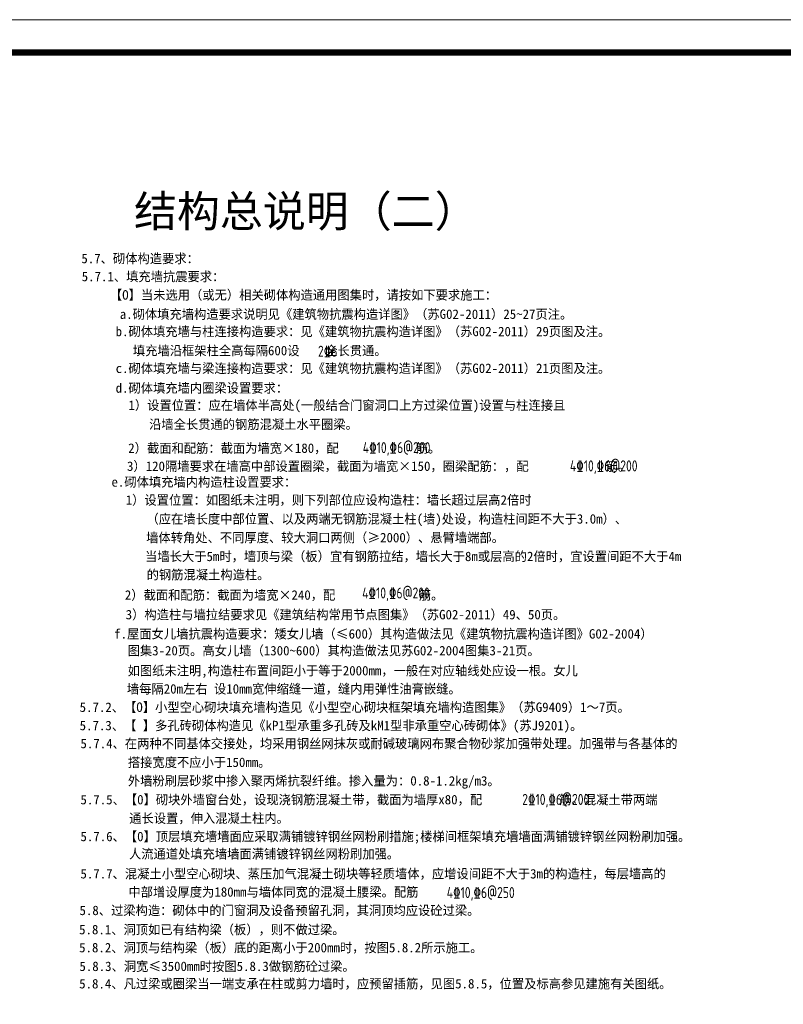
# Model space of a CAD drawing. Extents: x -312340 to 313322, y -38051 to 526488.
# Tile 4 of 11: x -219723 to -201504, y 159638 to 183140. Entities that reach past the tile are written whole.
import ezdxf

# ---------------------------------------------------------------- set-up
doc = ezdxf.new("R2010")
doc.units = 0
doc.header["$LTSCALE"] = 1000
doc.header["$MEASUREMENT"] = 0
doc.layers.get('0').update_dxf_attribs({"linetype": 'CONTINUOUS'})
doc.styles.add('HH', font='simhei.ttf', dxfattribs={"width": 0.7, "height": 5})
doc.styles.add('ST', font='txt', dxfattribs={"height": 350})
doc.styles.add('TSSD_Rein', font='Tssdeng.shx', dxfattribs={"width": 0.7, "bigfont": 'hztxt.shx'})

# ---------------------------------------------------------------- blocks, each defined once
blk = doc.blocks.new('tk')
at = {"lineweight": 0}
blk.add_line((0, 297), (420, 297), dxfattribs=at)
at = {"lineweight": 0, "const_width": 1}
blk.add_lwpolyline([(25, 292), (415, 292), (415, 5), (25, 5)], close=True, dxfattribs=at)

msp = doc.modelspace()

# ---------------------------------------------------------------- block references
at = {"xscale": 156.8000000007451, "yscale": 156.7999999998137, "zscale": 156.8000000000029}
msp.add_blockref('tk', (-246483.7, 136570.4), dxfattribs=at)

# ---------------------------------------------------------------- texts
for s, height, style, p in [('结构总说明（二）', 751.3, 'HH', (-216996, 178193.2)), ('5.7、砌体构造要求：', 225.391, 'ST', (-218251.8, 177327.1)), ('5.7.1、填充墙抗震要求： ', 225.391, 'ST', (-218243.7, 176896.8)), ('【O】当未选用（或无）相关砌体构造通用图集时，请按如下要求施工：', 225.391, 'ST', (-217570.3, 176458)), (' a.砌体填充墙构造要求说明见《建筑物抗震构造详图》（苏G02-2011）25~27页注。', 225.391, 'ST', (-217488.7, 175999)), ('b.砌体填充墙与柱连接构造要求：见《建筑物抗震构造详图》（苏G02-2011）29页图及注。', 225.391, 'ST', (-217434.3, 175585.8)), ('填充墙沿框架柱全高每隔600设    全长贯通。', 225.391, 'ST', (-217022.8, 175129.1)), ('c.砌体填充墙与梁连接构造要求：见《建筑物抗震构造详图》（苏G02-2011）21页图及注。', 225.391, 'ST', (-217434.3, 174706.8)), ('d.砌体填充墙内圈梁设置要求： ', 225.391, 'ST', (-217434.3, 174235.6)), (' 1）设置位置：应在墙体半高处(一般结合门窗洞口上方过梁位置)设置与柱连接且', 225.391, 'ST', (-217282, 173825.2)), ('沿墙全长贯通的钢筋混凝土水平圈梁。 ', 225.391, 'ST', (-216636.6, 173369.6)), (' 2）截面和配筋：截面为墙宽×180，配            筋。', 225.391, 'ST', (-217286.6, 172800.9)), (' 3）120隔墙要求在墙高中部设置圈梁，截面为墙宽×150，圈梁配筋：，配            筋。', 225.391, 'ST', (-217316.5, 172369.8)), ('e.砌体填充墙内构造柱设置要求： ', 225.391, 'ST', (-217533.4, 171993.4)), ('1）设置位置：如图纸未注明，则下列部位应设构造柱：墙长超过层高2倍时', 225.391, 'ST', (-217193.6, 171562.4)), ('（应在墙长度中部位置、以及两端无钢筋混凝土柱(墙)处设，构造柱间距不大于3.0m）、', 225.391, 'ST', (-216698.7, 171111.5)), ('墙体转角处、不同厚度、较大洞口两侧（≥2000）、悬臂墙端部。 ', 225.391, 'ST', (-216705.7, 170665.3)), ('当墙长大于5m时，墙顶与梁（板）宜有钢筋拉结，墙长大于8m或层高的2倍时，宜设置间距不大于4m', 225.391, 'ST', (-216730.7, 170216.7)), ('的钢筋混凝土构造柱。', 225.39, 'ST', (-216694.3, 169779.5)), (' 2）截面和配筋：截面为墙宽×240，配             筋。', 225.391, 'ST', (-217368.3, 169294.9)), ('3）构造柱与墙拉结要求见《建筑结构常用节点图集》（苏G02-2011）49、50页。', 225.391, 'ST', (-217194.4, 168827)), ('f.屋面女儿墙抗震构造要求：矮女儿墙（≤600）其构造做法见《建筑物抗震构造详图》G02-2004）', 225.391, 'ST', (-217469.8, 168368)), ('图集3-20页。高女儿墙（1300~600）其构造做法见苏G02-2004图集3-21页。 ', 225.391, 'ST', (-217148.8, 167966.4)), ('如图纸未注明,构造柱布置间距小于等于2000mm，一般在对应轴线处应设一根。女儿', 225.391, 'ST', (-217148.8, 167488.6)), (' 墙每隔20m左右 设10mm宽伸缩缝一道，缝内用弹性油膏嵌缝。', 225.391, 'ST', (-217318.8, 167055.1)), ('5.7.2、【O】小型空心砌块填充墙构造见《小型空心砌块框架填充墙构造图集》（苏G9409）1～7页。', 225.391, 'ST', (-218293, 166616.6)), ('5.7.3、【 】多孔砖砌体构造见《kP1型承重多孔砖及kM1型非承重空心砖砌体》(苏J9201)。', 225.391, 'ST', (-218293, 166179.6)), ('5.7.4、在两种不同基体交接处，均采用钢丝网抹灰或耐碱玻璃网布聚合物砂浆加强带处理。加强带与各基体的', 225.391, 'ST', (-218273.6, 165749.8)), ('搭接宽度不应小于150mm。', 225.391, 'ST', (-217142.9, 165301.9)), ('外墙粉刷层砂浆中掺入聚丙烯抗裂纤维。掺入量为：0.8-1.2kg/m3。 ', 225.391, 'ST', (-217142.9, 164859.8)), ('5.7.5、【0】砌块外墙窗台处，设现浇钢筋混凝土带，截面为墙厚x80，配            筋。混凝土带两端', 225.391, 'ST', (-218273.6, 164410.3)), ('通长设置，伸入混凝土柱内。', 225.391, 'ST', (-217109.7, 163966.6)), ('5.7.6、【0】顶层填充墙墙面应采取满铺镀锌钢丝网粉刷措施;楼梯间框架填充墙墙面满铺镀锌钢丝网粉刷加强。', 225.391, 'ST', (-218273.6, 163531.7)), ('人流通道处填充墙墙面满铺镀锌钢丝网粉刷加强。', 225.391, 'ST', (-217116.3, 163116.6)), ('5.7.7、混凝土小型空心砌块、蒸压加气混凝土砌块等轻质墙体，应增设间距不大于3m的构造柱，每层墙高的', 225.391, 'ST', (-218273.6, 162641.3)), ('中部增设厚度为180mm与墙体同宽的混凝土腰梁。配筋', 225.391, 'ST', (-217129.5, 162206.9)), ('5.8、过梁构造：砌体中的门窗洞及设备预留孔洞，其洞顶均应设砼过梁。', 225.391, 'ST', (-218296.6, 161766.8)), ('5.8.1、洞顶如已有结构梁（板），则不做过梁。', 225.391, 'ST', (-218305.7, 161308.2)), ('5.8.2、洞顶与结构梁（板）底的距离小于200mm时，按图5.8.2所示施工。', 225.391, 'ST', (-218305.7, 160878)), ('5.8.3、洞宽≤3500mm时按图5.8.3做钢筋砼过梁。', 225.391, 'ST', (-218298.6, 160432.3)), ('5.8.4、凡过梁或圈梁当一端支承在柱或剪力墙时，应预留插筋，见图5.8.5，位置及标高参见建施有关图纸。', 225.391, 'ST', (-218303.8, 160016.7))]:
    msp.add_text(s, height=height, dxfattribs=dict(style=style)).set_placement(p)
at = {"color": 3, "style": 'TSSD_Rein', "width": 0.8}
for s, height, p in [('2%%1326', 262.96, (-212606.2, 175094.7)), ('4%%13210,%%1326@200', 262.956, (-211537.1, 172794.5)), ('4%%13210,%%1326@200', 262.956, (-206595.2, 172358.4)), ('4%%13210,%%1326@200', 262.956, (-211551.9, 169324.4)), ('2%%13210,%%1326@200', 262.956, (-207732.9, 164397.2)), ('4%%13210,%%1326@250', 262.956, (-209534.5, 162174.2))]:
    msp.add_text(s, height=height, dxfattribs=at).set_placement(p)

doc.saveas('drawing.dxf')
